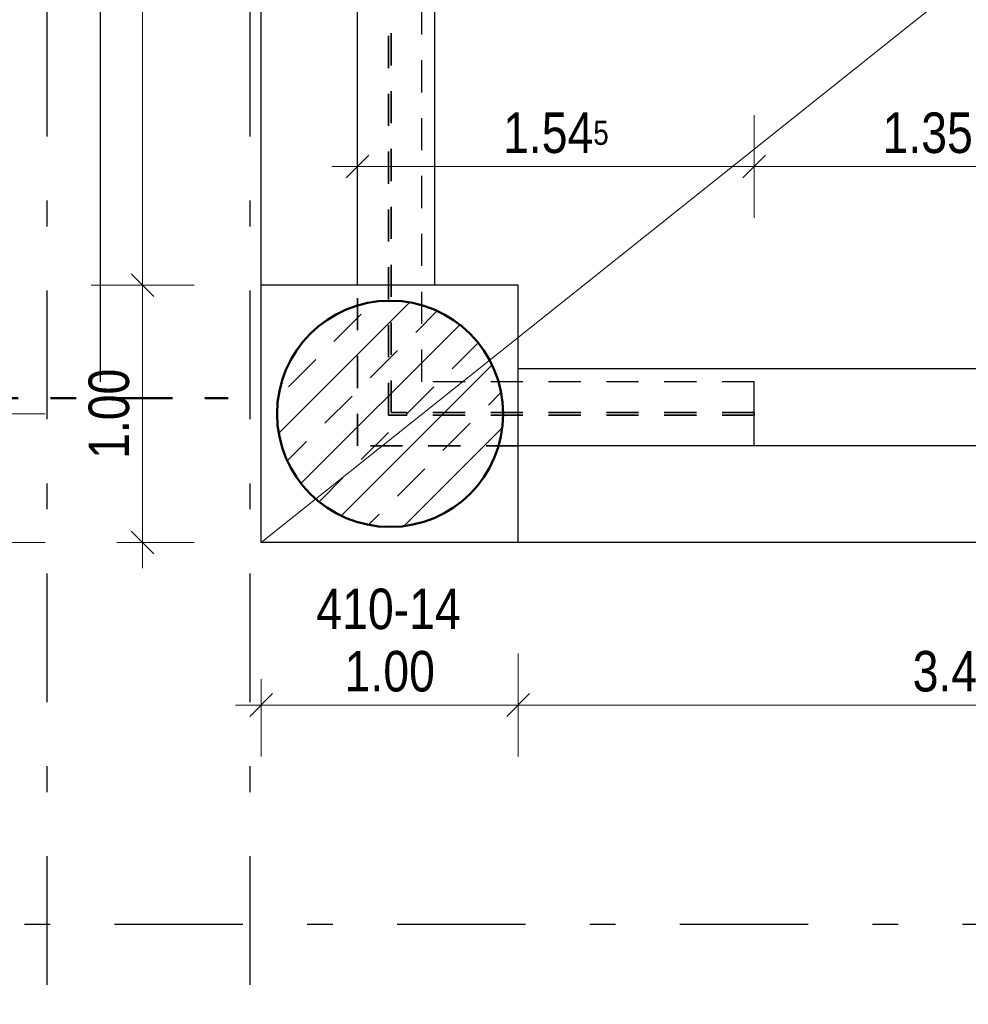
# Model space of a CAD drawing. Header units: millimetres. Extents: x -50 to 85, y 0 to 206.
# Tile 16 of 152: x 5.6 to 9.29, y 19.24 to 23.07. Entities that reach past the tile are written whole.
import ezdxf

# ---------------------------------------------------------------- set-up
doc = ezdxf.new("R2010")
doc.units = ezdxf.units.MM
for name, pattern in [('DASHDOT', [1, 0.5, -0.25, 0, -0.25]), ('DASHDOTX2', [2, 1, -0.5, 0, -0.5]), ('HIDDEN', [0.375, 0.25, -0.125])]:
    doc.linetypes.add(name, pattern=pattern)
for name, color, linetype, lineweight in [('Achsen', 7, 'Continuous', 20), ('Schraffuren', 7, 'Continuous', 20), ('Verdeckte Kanten', 7, 'Continuous', 20)]:
    doc.layers.add(name, color=color, linetype=linetype, lineweight=lineweight)
doc.styles.add('Arial Narrow', font='ARIALN.TTF')
doc.dimstyles.new('Arch_Strakon_dimstyle', dxfattribs={"dimtxt": 15.75, "dimasz": 1, "dimexe": 1.25, "dimexo": 0.0625, "dimgap": 1, "dimtad": 0, "dimdec": 5, "dimzin": 12, "dimdsep": 46, "dimtxsty": 'Arial Narrow', "dimblk": 'Arrowhead_Tick', "dimsah": 1, "dimcen": 0, "dimse1": 1, "dimse2": 1, "dimclrd": 6, "dimclrt": 2, "dimazin": 0, "dimtfac": 1, "dimtdec": 4, "dimtmove": 0, "dimatfit": 3, "dimldrblk": 'NONE', "dimfxl": 1, "dimtvp": 1, "dimtolj": 1, "dimtzin": 0, "dimlwd": 13, "dimarcsym": 2})

# ---------------------------------------------------------------- blocks, each defined once
blk = doc.blocks.new('Arrowhead_Tick')
at = {"color": 0, "linetype": 'Continuous', "lineweight": -2}
for p, q in [((0, 20), (0, -10)), ((-1, 0), (0, 0)), ((10, 0), (0, 0))]:
    blk.add_line(p, q, dxfattribs=at)
at = {"color": 2, "linetype": 'Continuous', "lineweight": 35}
blk.add_line((4.42, 4.42), (-4.42, -4.42), dxfattribs=at)
blk = doc.blocks.new('*D87')
at = {"color": 6, "linetype": 'Continuous', "lineweight": 13}
blk.add_line((6.5511, 20.4004), (7.5311, 20.4004), dxfattribs=at)
at = {"layer": 'Defpoints', "color": 0}
for p in [(6.5411, 21.033), (7.5411, 21.033), (7.5411, 20.4004)]:
    blk.add_point(p, dxfattribs=at)
at = {"color": 6, "lineweight": 13, "xscale": 0.01, "yscale": 0.01, "zscale": 0.01}
blk.add_blockref('Arrowhead_Tick', (7.5411, 20.4004), dxfattribs=at)
at = {"color": 6, "lineweight": 13, "xscale": 0.01, "yscale": 0.01, "zscale": 0.01, "rotation": 180}
blk.add_blockref('Arrowhead_Tick', (6.5411, 20.4004), dxfattribs=at)
at = {"color": 2, "lineweight": 35, "insert": (7.0411, 20.5308), "char_height": 0.1575, "attachment_point": 5, "style": 'Arial Narrow'}
blk.add_mtext('\\A1;1.00', dxfattribs=at)
blk = doc.blocks.new('_None')
blk = doc.blocks.new('*D88')
at = {"color": 6, "linetype": 'Continuous', "lineweight": 13}
blk.add_line((7.5511, 20.4004), (10.9515, 20.4004), dxfattribs=at)
at = {"layer": 'Defpoints', "color": 0}
for p in [(7.5411, 21.033), (10.9615, 21.033), (10.9615, 20.4004)]:
    blk.add_point(p, dxfattribs=at)
at = {"color": 6, "lineweight": 13, "xscale": 0.01, "yscale": 0.01, "zscale": 0.01}
for p, rotation in [((10.9615, 20.4004), 359.9999999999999), ((7.5411, 20.4004), 179.9999999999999)]:
    blk.add_blockref('Arrowhead_Tick', p, dxfattribs=dict(at, rotation=rotation))
at = {"color": 2, "lineweight": 35, "insert": (9.2513, 20.5308), "char_height": 0.1575, "attachment_point": 5, "style": 'Arial Narrow'}
blk.add_mtext('\\A1;3.42', dxfattribs=at)
blk = doc.blocks.new('*D194')
at = {"color": 6, "linetype": 'Continuous', "lineweight": 13}
blk.add_line((12.2463, 16.6614), (12.2463, 21.398), dxfattribs=at)
at = {"layer": 'Defpoints', "color": 0}
for p in [(6.9161, 21.408), (12.2463, 21.408), (11.589, 16.6514)]:
    blk.add_point(p, dxfattribs=at)
at = {"color": 6, "lineweight": 13, "xscale": 0.01, "yscale": 0.01, "zscale": 0.01}
for p, rotation in [((12.2463, 21.408), 89.99999999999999), ((12.2463, 16.6514), 270)]:
    blk.add_blockref('Arrowhead_Tick', p, dxfattribs=dict(at, rotation=rotation))
at = {"color": 2, "lineweight": 35, "insert": (12.1162, 19.0297), "char_height": 0.1575, "attachment_point": 5, "rotation": 90, "style": 'Arial Narrow'}
blk.add_mtext('\\A1;4.75{\\A1;\\H.6x;\\S5;}', dxfattribs=at)
blk = doc.blocks.new('*D297')
at = {"color": 6, "linetype": 'Continuous', "lineweight": 13}
blk.add_line((6.9261, 22.4947), (8.449, 22.4947), dxfattribs=at)
at = {"layer": 'Defpoints', "color": 0}
for p in [(8.459, 22.4947), (6.9161, 21.408), (8.459, 21.408)]:
    blk.add_point(p, dxfattribs=at)
at = {"color": 6, "lineweight": 13, "xscale": 0.01, "yscale": 0.01, "zscale": 0.01}
blk.add_blockref('Arrowhead_Tick', (8.459, 22.4947), dxfattribs=at)
at = {"color": 6, "lineweight": 13, "xscale": 0.01, "yscale": 0.01, "zscale": 0.01, "rotation": 180}
blk.add_blockref('Arrowhead_Tick', (6.9161, 22.4947), dxfattribs=at)
at = {"color": 2, "lineweight": 35, "insert": (7.6875, 22.6251), "char_height": 0.1575, "attachment_point": 5, "style": 'Arial Narrow'}
blk.add_mtext('\\A1;1.54{\\A1;\\H.6x;\\S5;}', dxfattribs=at)
blk = doc.blocks.new('*D298')
at = {"color": 6, "linetype": 'Continuous', "lineweight": 13}
blk.add_line((8.469, 22.4947), (9.799, 22.4947), dxfattribs=at)
at = {"layer": 'Defpoints', "color": 0}
for p in [(9.809, 22.4947), (9.809, 21.658), (8.459, 21.408)]:
    blk.add_point(p, dxfattribs=at)
at = {"color": 6, "lineweight": 13, "xscale": 0.01, "yscale": 0.01, "zscale": 0.01}
blk.add_blockref('Arrowhead_Tick', (9.809, 22.4947), dxfattribs=at)
at = {"color": 6, "lineweight": 13, "xscale": 0.01, "yscale": 0.01, "zscale": 0.01, "rotation": 180}
blk.add_blockref('Arrowhead_Tick', (8.459, 22.4947), dxfattribs=at)
at = {"color": 2, "lineweight": 35, "insert": (9.134, 22.6251), "char_height": 0.1575, "attachment_point": 5, "style": 'Arial Narrow'}
blk.add_mtext('\\A1;1.35', dxfattribs=at)
blk = doc.blocks.new('*D338')
at = {"color": 6, "linetype": 'Continuous', "lineweight": 13}
blk.add_line((10.5237, 22.043), (10.5237, 23.598), dxfattribs=at)
at = {"layer": 'Defpoints', "color": 0}
for p in [(7.2161, 23.608), (10.5237, 23.608), (10.9615, 22.033)]:
    blk.add_point(p, dxfattribs=at)
at = {"color": 6, "lineweight": 13, "xscale": 0.01, "yscale": 0.01, "zscale": 0.01}
for p, rotation in [((10.5237, 23.608), 90), ((10.5237, 22.033), 270)]:
    blk.add_blockref('Arrowhead_Tick', p, dxfattribs=dict(at, rotation=rotation))
at = {"color": 2, "lineweight": 35, "insert": (10.3933, 22.8205), "char_height": 0.1575, "attachment_point": 5, "rotation": 90, "style": 'Arial Narrow'}
blk.add_mtext('\\A1;1.57{\\A1;\\H.6x;\\S5;}', dxfattribs=at)
blk = doc.blocks.new('*D637')
at = {"color": 6, "linetype": 'Continuous', "lineweight": 13}
blk.add_line((6.0795, 21.043), (6.0795, 22.023), dxfattribs=at)
at = {"layer": 'Defpoints', "color": 0}
for p in [(6.0795, 22.033), (6.5411, 22.033), (6.5411, 21.033)]:
    blk.add_point(p, dxfattribs=at)
at = {"color": 6, "lineweight": 13, "xscale": 0.01, "yscale": 0.01, "zscale": 0.01}
for p, rotation in [((6.0795, 22.033), 90), ((6.0795, 21.033), 270)]:
    blk.add_blockref('Arrowhead_Tick', p, dxfattribs=dict(at, rotation=rotation))
at = {"color": 2, "lineweight": 35, "insert": (5.9491, 21.533), "char_height": 0.1575, "attachment_point": 5, "rotation": 90, "style": 'Arial Narrow'}
blk.add_mtext('\\A1;1.00', dxfattribs=at)
blk = doc.blocks.new('*D638')
at = {"color": 6, "linetype": 'Continuous', "lineweight": 13}
blk.add_line((6.0795, 22.043), (6.0795, 26.4003), dxfattribs=at)
at = {"layer": 'Defpoints', "color": 0}
for p in [(6.0795, 26.4103), (6.5411, 26.4103), (6.5411, 22.033)]:
    blk.add_point(p, dxfattribs=at)
at = {"color": 6, "lineweight": 13, "xscale": 0.01, "yscale": 0.01, "zscale": 0.01}
for p, rotation in [((6.0795, 26.4103), 90), ((6.0795, 22.033), 270)]:
    blk.add_blockref('Arrowhead_Tick', p, dxfattribs=dict(at, rotation=rotation))
at = {"color": 2, "lineweight": 35, "insert": (5.9491, 24.2216), "char_height": 0.1575, "attachment_point": 5, "rotation": 90, "style": 'Arial Narrow'}
blk.add_mtext('\\A1;4.37{\\A1;\\H.6x;\\S5;}', dxfattribs=at)
blk = doc.blocks.new('*D644')
at = {"color": 6, "linetype": 'Continuous', "lineweight": 13}
blk.add_line((5.5, 21.043), (5.5, 21.523), dxfattribs=at)
at = {"layer": 'Defpoints', "color": 0}
for p in [(5.5, 21.533), (6.6025, 21.533), (6.5411, 21.033)]:
    blk.add_point(p, dxfattribs=at)
at = {"color": 6, "lineweight": 13, "xscale": 0.01, "yscale": 0.01, "zscale": 0.01}
for p, rotation in [((5.5, 21.533), 90), ((5.5, 21.033), 270)]:
    blk.add_blockref('Arrowhead_Tick', p, dxfattribs=dict(at, rotation=rotation))
at = {"color": 2, "lineweight": 35, "insert": (5.3696, 21.283), "char_height": 0.1575, "attachment_point": 5, "rotation": 90, "style": 'Arial Narrow'}
blk.add_mtext('\\A1;50', dxfattribs=at)
blk = doc.blocks.new('*D645')
at = {"color": 6, "linetype": 'Continuous', "lineweight": 13}
blk.add_line((5.5, 21.543), (5.5, 26.9003), dxfattribs=at)
at = {"layer": 'Defpoints', "color": 0}
for p in [(5.5, 26.9103), (7.0425, 26.9103), (6.6025, 21.533)]:
    blk.add_point(p, dxfattribs=at)
at = {"color": 6, "lineweight": 13, "xscale": 0.01, "yscale": 0.01, "zscale": 0.01}
for p, rotation in [((5.5, 26.9103), 90), ((5.5, 21.533), 270)]:
    blk.add_blockref('Arrowhead_Tick', p, dxfattribs=dict(at, rotation=rotation))
at = {"color": 2, "lineweight": 35, "insert": (5.3696, 24.2216), "char_height": 0.1575, "attachment_point": 5, "rotation": 90, "style": 'Arial Narrow'}
blk.add_mtext('\\A1;5.37{\\A1;\\H.6x;\\S5;}', dxfattribs=at)

msp = doc.modelspace()

# ---------------------------------------------------------------- hatches: boundary and pattern name
at = {"layer": 'Schraffuren', "lineweight": 13}
h = msp.add_hatch(dxfattribs=at)
h.set_pattern_fill('bB', color=6, scale=0.01, angle=45, style=0, pattern_type=2)
h.set_pattern_definition([(45, (0, 0), (-0.1414214, 0.1414214), [0.15, -0.1]), (45, (-0.07071, 0.07071), (-0.1414214, 0.1414214), [])])
h.paths.add_polyline_path([(7.4825336, 21.532962), (7.4824936, 21.5388944), (7.4823736, 21.5448258), (7.4821737, 21.550755), (7.4818938, 21.5566809), (7.4815341, 21.5626026), (7.4810946, 21.5685189), (7.4805753, 21.5744287), (7.4799764, 21.5803309), (7.4792979, 21.5862246), (7.4785401, 21.5921086), (7.477703, 21.5979818), (7.4767868, 21.6038432), (7.4757917, 21.6096917), (7.4747177, 21.6155263), (7.4735653, 21.6213458), (7.4723344, 21.6271493), (7.4710254, 21.6329357), (7.4696386, 21.6387039), (7.468174, 21.6444529), (7.4666321, 21.6501816), (7.4650131, 21.6558889), (7.4633173, 21.661574), (7.461545, 21.6672357), (7.4596966, 21.6728729), (7.4577722, 21.6784847), (7.4557724, 21.6840701), (7.4536975, 21.689628), (7.4515478, 21.6951574), (7.4493238, 21.7006573), (7.4470258, 21.7061267), (7.4446543, 21.7115647), (7.4422097, 21.7169702), (7.4396924, 21.7223422), (7.4371029, 21.7276798), (7.4344417, 21.732982), (7.4317093, 21.7382479), (7.4289061, 21.7434764), (7.4260326, 21.7486667), (7.4230894, 21.7538177), (7.4200771, 21.7589286), (7.4169961, 21.7639984), (7.413847, 21.7690262), (7.4106305, 21.7740111), (7.407347, 21.7789522), (7.4039972, 21.7838485), (7.4005817, 21.7886993), (7.3971011, 21.7935035), (7.393556, 21.7982604), (7.3899471, 21.8029691), (7.3862751, 21.8076287), (7.3825406, 21.8122383), (7.3787442, 21.8167972), (7.3748868, 21.8213044), (7.3709689, 21.8257593), (7.3669913, 21.8301609), (7.3629547, 21.8345085), (7.3588599, 21.8388013), (7.3547076, 21.8430384), (7.3504985, 21.8472192), (7.3462334, 21.8513429), (7.3419131, 21.8554087), (7.3375384, 21.8594159), (7.3331101, 21.8633637), (7.3286289, 21.8672514), (7.3240958, 21.8710784), (7.3195114, 21.8748439), (7.3148767, 21.8785473), (7.3101925, 21.8821879), (7.3054596, 21.8857649), (7.3006789, 21.8892778), (7.2958513, 21.892726), (7.2909777, 21.8961087), (7.2860588, 21.8994254), (7.2810957, 21.9026755), (7.2760893, 21.9058584), (7.2710403, 21.9089735), (7.2659499, 21.9120202), (7.2608188, 21.9149981), (7.255648, 21.9179064), (7.2504385, 21.9207448), (7.2451912, 21.9235127), (7.2399071, 21.9262096), (7.234587, 21.928835), (7.2292321, 21.9313885), (7.2238432, 21.9338695), (7.2184214, 21.9362776), (7.2129675, 21.9386124), (7.2074827, 21.9408735), (7.2019679, 21.9430604), (7.1964242, 21.9451727), (7.1908524, 21.9472101), (7.1852537, 21.9491722), (7.179629, 21.9510586), (7.1739795, 21.9528691), (7.168306, 21.9546032), (7.1626096, 21.9562606), (7.1568915, 21.9578411), (7.1511525, 21.9593443), (7.1453938, 21.9607701), (7.1396164, 21.962118), (7.1338213, 21.963388), (7.1280097, 21.9645797), (7.1221825, 21.9656929), (7.1163408, 21.9667274), (7.1104857, 21.9676832), (7.1046182, 21.9685598), (7.0987395, 21.9693573), (7.0928506, 21.9700754), (7.0869525, 21.9707141), (7.0810463, 21.9712732), (7.0751331, 21.9717527), (7.069214, 21.9721523), (7.0632901, 21.9724721), (7.0573624, 21.972712), (7.0514319, 21.972872), (7.0454999, 21.972952), (7.0395673, 21.972952), (7.0336353, 21.972872), (7.0277049, 21.972712), (7.0217771, 21.9724721), (7.0158532, 21.9721523), (7.0099341, 21.9717527), (7.0040209, 21.9712732), (6.9981147, 21.9707141), (6.9922166, 21.9700754), (6.9863277, 21.9693573), (6.980449, 21.9685598), (6.9745815, 21.9676832), (6.9687264, 21.9667274), (6.9628848, 21.9656929), (6.9570576, 21.9645797), (6.9512459, 21.963388), (6.9454508, 21.962118), (6.9396734, 21.9607701), (6.9339147, 21.9593443), (6.9281758, 21.9578411), (6.9224576, 21.9562606), (6.9167612, 21.9546032), (6.9110878, 21.9528691), (6.9054382, 21.9510586), (6.8998135, 21.9491722), (6.8942148, 21.9472101), (6.888643, 21.9451727), (6.8830993, 21.9430604), (6.8775845, 21.9408735), (6.8720997, 21.9386124), (6.8666459, 21.9362776), (6.861224, 21.9338695), (6.8558351, 21.9313885), (6.8504802, 21.928835), (6.8451602, 21.9262096), (6.839876, 21.9235127), (6.8346287, 21.9207448), (6.8294192, 21.9179064), (6.8242484, 21.9149981), (6.8191173, 21.9120202), (6.8140269, 21.9089735), (6.8089779, 21.9058584), (6.8039715, 21.9026755), (6.7990084, 21.8994254), (6.7940896, 21.8961087), (6.7892159, 21.892726), (6.7843883, 21.8892778), (6.7796076, 21.8857649), (6.7748747, 21.8821879), (6.7701905, 21.8785473), (6.7655558, 21.8748439), (6.7609714, 21.8710784), (6.7564383, 21.8672514), (6.7519571, 21.8633637), (6.7475288, 21.8594159), (6.7431541, 21.8554087), (6.7388338, 21.8513429), (6.7345687, 21.8472192), (6.7303596, 21.8430384), (6.7262073, 21.8388013), (6.7221125, 21.8345085), (6.7180759, 21.8301609), (6.7140983, 21.8257593), (6.7101804, 21.8213044), (6.706323, 21.8167972), (6.7025267, 21.8122383), (6.6987921, 21.8076287), (6.6951201, 21.8029691), (6.6915112, 21.7982604), (6.6879661, 21.7935035), (6.6844855, 21.7886993), (6.68107, 21.7838485), (6.6777202, 21.7789522), (6.6744367, 21.7740111), (6.6712202, 21.7690262), (6.6680711, 21.7639984), (6.6649901, 21.7589286), (6.6619778, 21.7538177), (6.6590346, 21.7486667), (6.6561612, 21.7434764), (6.653358, 21.7382479), (6.6506255, 21.732982), (6.6479643, 21.7276798), (6.6453748, 21.7223422), (6.6428575, 21.7169702), (6.6404129, 21.7115647), (6.6380414, 21.7061267), (6.6357434, 21.7006573), (6.6335194, 21.6951574), (6.6313697, 21.689628), (6.6292948, 21.6840701), (6.627295, 21.6784847), (6.6253707, 21.6728729), (6.6235222, 21.6672357), (6.6217499, 21.661574), (6.6200541, 21.6558889), (6.6184351, 21.6501816), (6.6168932, 21.6444529), (6.6154287, 21.6387039), (6.6140418, 21.6329357), (6.6127328, 21.6271493), (6.611502, 21.6213458), (6.6103495, 21.6155263), (6.6092756, 21.6096917), (6.6082804, 21.6038432), (6.6073642, 21.5979818), (6.6065271, 21.5921086), (6.6057693, 21.5862246), (6.6050908, 21.5803309), (6.6044919, 21.5744287), (6.6039727, 21.5685189), (6.6035331, 21.5626026), (6.6031734, 21.5566809), (6.6028935, 21.550755), (6.6026936, 21.5448258), (6.6025736, 21.5388944), (6.6025336, 21.532962), (6.6025736, 21.5270295), (6.6026936, 21.5210982), (6.6028935, 21.5151689), (6.6031734, 21.509243), (6.6035331, 21.5033213), (6.6039727, 21.497405), (6.6044919, 21.4914952), (6.6050908, 21.485593), (6.6057693, 21.4796993), (6.6065271, 21.4738153), (6.6073642, 21.4679421), (6.6082804, 21.4620807), (6.6092756, 21.4562322), (6.6103495, 21.4503976), (6.611502, 21.4445781), (6.6127328, 21.4387746), (6.6140418, 21.4329882), (6.6154287, 21.42722), (6.6168932, 21.4214711), (6.6184351, 21.4157424), (6.6200541, 21.410035), (6.6217499, 21.4043499), (6.6235222, 21.3986883), (6.6253707, 21.393051), (6.627295, 21.3874392), (6.6292948, 21.3818538), (6.6313697, 21.3762959), (6.6335194, 21.3707665), (6.6357434, 21.3652666), (6.6380414, 21.3597972), (6.6404129, 21.3543592), (6.6428575, 21.3489537), (6.6453748, 21.3435817), (6.6479643, 21.3382441), (6.6506255, 21.3329419), (6.653358, 21.327676), (6.6561612, 21.3224475), (6.6590346, 21.3172573), (6.6619778, 21.3121062), (6.6649901, 21.3069953), (6.6680711, 21.3019255), (6.6712202, 21.2968977), (6.6744367, 21.2919128), (6.6777202, 21.2869717), (6.68107, 21.2820754), (6.6844855, 21.2772246), (6.6879661, 21.2724204), (6.6915112, 21.2676635), (6.6951201, 21.2629548), (6.6987921, 21.2582953), (6.7025267, 21.2536856), (6.706323, 21.2491268), (6.7101804, 21.2446195), (6.7140983, 21.2401646), (6.7180759, 21.235763), (6.7221125, 21.2314154), (6.7262073, 21.2271227), (6.7303596, 21.2228855), (6.7345687, 21.2187047), (6.7388338, 21.214581), (6.7431541, 21.2105152), (6.7475288, 21.2065081), (6.7519571, 21.2025602), (6.7564383, 21.1986725), (6.7609714, 21.1948455), (6.7655558, 21.19108), (6.7701905, 21.1873766), (6.7748747, 21.1837361), (6.7796076, 21.180159), (6.7843883, 21.1766461), (6.7892159, 21.173198), (6.7940896, 21.1698152), (6.7990084, 21.1664985), (6.8039715, 21.1632484), (6.8089779, 21.1600655), (6.8140269, 21.1569504), (6.8191173, 21.1539037), (6.8242484, 21.1509259), (6.8294192, 21.1480175), (6.8346287, 21.1451791), (6.839876, 21.1424112), (6.8451602, 21.1397143), (6.8504802, 21.1370889), (6.8558351, 21.1345355), (6.861224, 21.1320545), (6.8666459, 21.1296463), (6.8720997, 21.1273115), (6.8775845, 21.1250505), (6.8830993, 21.1228636), (6.888643, 21.1207512), (6.8942148, 21.1187138), (6.8998135, 21.1167517), (6.9054382, 21.1148653), (6.9110878, 21.1130548), (6.9167612, 21.1113207), (6.9224576, 21.1096633), (6.9281758, 21.1080828), (6.9339147, 21.1065796), (6.9396734, 21.1051538), (6.9454508, 21.1038059), (6.9512459, 21.1025359), (6.9570576, 21.1013443), (6.9628848, 21.100231), (6.9687264, 21.0991965), (6.9745815, 21.0982408), (6.980449, 21.0973641), (6.9863277, 21.0965666), (6.9922166, 21.0958485), (6.9981147, 21.0952098), (7.0040209, 21.0946507), (7.0099341, 21.0941713), (7.0158532, 21.0937716), (7.0217771, 21.0934518), (7.0277049, 21.0932119), (7.0336353, 21.0930519), (7.0395673, 21.092972), (7.0454999, 21.092972), (7.0514319, 21.0930519), (7.0573624, 21.0932119), (7.0632901, 21.0934518), (7.069214, 21.0937716), (7.0751331, 21.0941713), (7.0810463, 21.0946507), (7.0869525, 21.0952098), (7.0928506, 21.0958485), (7.0987395, 21.0965666), (7.1046182, 21.0973641), (7.1104857, 21.0982408), (7.1163408, 21.0991965), (7.1221825, 21.100231), (7.1280097, 21.1013443), (7.1338213, 21.1025359), (7.1396164, 21.1038059), (7.1453938, 21.1051538), (7.1511525, 21.1065796), (7.1568915, 21.1080828), (7.1626096, 21.1096633), (7.168306, 21.1113207), (7.1739795, 21.1130548), (7.179629, 21.1148653), (7.1852537, 21.1167517), (7.1908524, 21.1187138), (7.1964242, 21.1207512), (7.2019679, 21.1228636), (7.2074827, 21.1250505), (7.2129675, 21.1273115), (7.2184214, 21.1296463), (7.2238432, 21.1320545), (7.2292321, 21.1345355), (7.234587, 21.1370889), (7.2399071, 21.1397143), (7.2451912, 21.1424112), (7.2504385, 21.1451791), (7.255648, 21.1480175), (7.2608188, 21.1509259), (7.2659499, 21.1539037), (7.2710403, 21.1569504), (7.2760893, 21.1600655), (7.2810957, 21.1632484), (7.2860588, 21.1664985), (7.2909777, 21.1698152), (7.2958513, 21.173198), (7.3006789, 21.1766461), (7.3054596, 21.180159), (7.3101925, 21.1837361), (7.3148767, 21.1873766), (7.3195114, 21.19108), (7.3240958, 21.1948455), (7.3286289, 21.1986725), (7.3331101, 21.2025602), (7.3375384, 21.2065081), (7.3419131, 21.2105152), (7.3462334, 21.214581), (7.3504985, 21.2187047), (7.3547076, 21.2228855), (7.3588599, 21.2271227), (7.3629547, 21.2314154), (7.3669913, 21.235763), (7.3709689, 21.2401646), (7.3748868, 21.2446195), (7.3787442, 21.2491268), (7.3825406, 21.2536856), (7.3862751, 21.2582953), (7.3899471, 21.2629548), (7.393556, 21.2676635), (7.3971011, 21.2724204), (7.4005817, 21.2772246), (7.4039972, 21.2820754), (7.407347, 21.2869717), (7.4106305, 21.2919128), (7.413847, 21.2968977), (7.4169961, 21.3019255), (7.4200771, 21.3069953), (7.4230894, 21.3121062), (7.4260326, 21.3172573), (7.4289061, 21.3224475), (7.4317093, 21.327676), (7.4344417, 21.3329419), (7.4371029, 21.3382441), (7.4396924, 21.3435817), (7.4422097, 21.3489537), (7.4446543, 21.3543592), (7.4470258, 21.3597972), (7.4493238, 21.3652666), (7.4515478, 21.3707665), (7.4536975, 21.3762959), (7.4557724, 21.3818538), (7.4577722, 21.3874392), (7.4596966, 21.393051), (7.461545, 21.3986883), (7.4633173, 21.4043499), (7.4650131, 21.410035), (7.4666321, 21.4157424), (7.468174, 21.4214711), (7.4696386, 21.42722), (7.4710254, 21.4329882), (7.4723344, 21.4387746), (7.4735653, 21.4445781), (7.4747177, 21.4503976), (7.4757917, 21.4562322), (7.4767868, 21.4620807), (7.477703, 21.4679421), (7.4785401, 21.4738153), (7.4792979, 21.4796993), (7.4799764, 21.485593), (7.4805753, 21.4914952), (7.4810946, 21.497405), (7.4815341, 21.5033213), (7.4818938, 21.509243), (7.4821737, 21.5151689), (7.4823736, 21.5210982), (7.4824936, 21.5270295)])

# ---------------------------------------------------------------- linework, layer by layer
at = {"color": 5, "linetype": 'Continuous', "lineweight": 18}
msp.add_line((6.5411209, 21.032962), (24.9861202, 35.7429653), dxfattribs=at)
at = {"color": 3, "linetype": 'Continuous', "lineweight": 25}
for p, q in [((7.2161202, 22.032962), (7.2161202, 26.5065303)), ((6.9161202, 22.032962), (6.9161202, 26.4910165)), ((6.5411202, 22.032962), (6.5411202, 26.4102543)), ((6.5411202, 21.032962), (6.5411202, 22.032962)), ((7.5411209, 22.032962), (6.5411209, 22.032962)), ((7.5411202, 21.032962), (7.5411202, 22.032962)), ((10.9614765, 21.707962), (7.5411209, 21.707962)), ((10.9614765, 21.407962), (7.5411209, 21.407962)), ((7.5411209, 21.032962), (6.5411209, 21.032962)), ((10.9614765, 21.032962), (7.5411209, 21.032962))]:
    msp.add_line(p, q, dxfattribs=at)
at = {"color": 4, "linetype": 'DASHDOT', "lineweight": 50, "ltscale": 0.5}
msp.add_line((5.3459899, 21.5940097), (6.4117934, 21.5940097), dxfattribs=at)
at = {"color": 4, "linetype": 'Continuous', "lineweight": 50}
msp.add_circle((7.0425336, 21.532962), 0.44, dxfattribs=at)
at = {"layer": 'Achsen', "color": 3, "linetype": 'DASHDOTX2', "lineweight": 25, "ltscale": 0.5}
for p, q in [((5.7065329, 38.5121345), (5.7065329, 11.4840961)), ((6.4965329, 38.5121345), (6.4965329, 11.4840961)), ((3.7695329, 19.547962), (49.4444282, 19.547962))]:
    msp.add_line(p, q, dxfattribs=at)
at = {"layer": 'Achsen', "color": 3, "linetype": 'Continuous', "lineweight": 25}
msp.add_line((5.9161356, 21.6579618), (5.9161356, 35.7479653), dxfattribs=at)
at = {"layer": 'Verdeckte Kanten', "color": 2, "linetype": 'HIDDEN', "lineweight": 35, "ltscale": 0.5}
for p, q in [((7.0361336, 21.527962), (7.0361336, 35.247962)), ((7.0461336, 21.537962), (7.0461336, 35.237962)), ((6.9161202, 21.4079653), (6.9161202, 22.032962)), ((7.0461336, 21.527962), (7.0361336, 21.527962)), ((8.4589739, 21.537962), (7.0461336, 21.537962)), ((8.4589739, 21.527962), (7.0461336, 21.527962)), ((8.4589739, 21.527962), (8.4589739, 21.537962)), ((7.5411209, 21.407962), (6.9161202, 21.407962))]:
    msp.add_line(p, q, dxfattribs=at)
at = {"layer": 'Verdeckte Kanten', "color": 3, "linetype": 'HIDDEN', "lineweight": 25, "ltscale": 0.5}
for p, q in [((7.1661333, 21.6579653), (7.1661333, 26.4128013)), ((8.4589739, 21.657962), (7.1661336, 21.657962)), ((8.4589739, 21.537962), (8.4589739, 21.6579653)), ((8.4589739, 21.4079653), (8.4589739, 21.527962))]:
    msp.add_line(p, q, dxfattribs=at)

# ---------------------------------------------------------------- texts
at = {"layer": 'Schraffuren', "color": 2, "lineweight": 35, "style": 'Arial Narrow'}
msp.add_text('410-14', height=0.1575, dxfattribs=at).set_placement((6.7555959, 20.6956077))

# ---------------------------------------------------------------- dimensions: what is measured, and where the dimension line sits
at = {"lineweight": 35}
for base, p1, p2, text, picture, middle in [((5.5, 26.9102543), (6.6025336, 21.532962), (7.0425329, 26.9102543), '5.37{\\A1;\\H.6x;\\S5;}', '*D645', (5.5, 24.2216081)), ((6.0795233, 26.4102543), (6.5411202, 22.032962), (6.5411202, 26.4102543), '4.37{\\A1;\\H.6x;\\S5;}', '*D638', (6.0795233, 24.2216081)), ((10.5237407, 23.607962), (10.9614765, 22.032962), (7.2161202, 23.607962), '1.57{\\A1;\\H.6x;\\S5;}', '*D338', (10.5237407, 22.820462)), ((6.0795233, 22.032962), (6.5411202, 21.032962), (6.5411202, 22.032962), '1.00', '*D637', (6.0795233, 21.532962)), ((5.5, 21.532962), (6.5411202, 21.032962), (6.6025336, 21.532962), '50', '*D644', (5.5, 21.282962)), ((12.2462914, 21.4079653), (11.5889895, 16.6513864), (6.9161202, 21.4079653), '4.75{\\A1;\\H.6x;\\S5;}', '*D194', (12.2462914, 19.0296759))]:
    dim = msp.add_linear_dim(base=base, p1=p1, p2=p2, angle=90, text=text, dimstyle='Arch_Strakon_dimstyle', override={"dimscale": 0.01, "dimtxt": 15.75, "dimasz": 1, "dimgap": 5, "dimtad": 1, "dimjust": 0, "dimtih": 0, "dimtoh": 0, "dimdec": 5, "dimdsep": 46, "dimtxsty": 'Arial Narrow', "dimclrd": 6, "dimclrt": 2, "dimtix": 1, "dimtofl": 255, "dimtmove": 0, "dimatfit": 2, "dimfxl": 0, "dimfxlon": 0, "dimtvp": 31.746032, "dimlwd": 13}, dxfattribs=at)
    dim.commit()
    dim.dimension.update_dxf_attribs({"geometry": picture, "text_midpoint": middle, "dimtype": 160})
for base, p1, p2, text, picture, middle in [((8.4589739, 22.4946928), (6.9161202, 21.4079653), (8.4589739, 21.4079653), '1.54{\\A1;\\H.6x;\\S5;}', '*D297', (7.6875471, 22.4946928)), ((9.8089739, 22.4946928), (8.4589739, 21.4079653), (9.8089739, 21.6579653), '1.35', '*D298', (9.1339739, 22.4946928)), ((7.5411209, 20.400406), (6.5411202, 21.032962), (7.5411209, 21.032962), '1.00', '*D87', (7.0411206, 20.400406)), ((10.9614765, 20.400406), (7.5411209, 21.032962), (10.9614765, 21.032962), '3.42', '*D88', (9.2512987, 20.400406))]:
    dim = msp.add_linear_dim(base=base, p1=p1, p2=p2, text=text, dimstyle='Arch_Strakon_dimstyle', override={"dimscale": 0.01, "dimtxt": 15.75, "dimasz": 1, "dimgap": 5, "dimtad": 1, "dimjust": 0, "dimtih": 0, "dimtoh": 0, "dimdec": 5, "dimdsep": 46, "dimtxsty": 'Arial Narrow', "dimclrd": 6, "dimclrt": 2, "dimtix": 1, "dimtofl": 255, "dimtmove": 0, "dimatfit": 2, "dimfxl": 0, "dimfxlon": 0, "dimtvp": 31.746032, "dimlwd": 13}, dxfattribs=at)
    dim.commit()
    dim.dimension.update_dxf_attribs({"geometry": picture, "text_midpoint": middle, "dimtype": 160})

doc.saveas('drawing.dxf')
